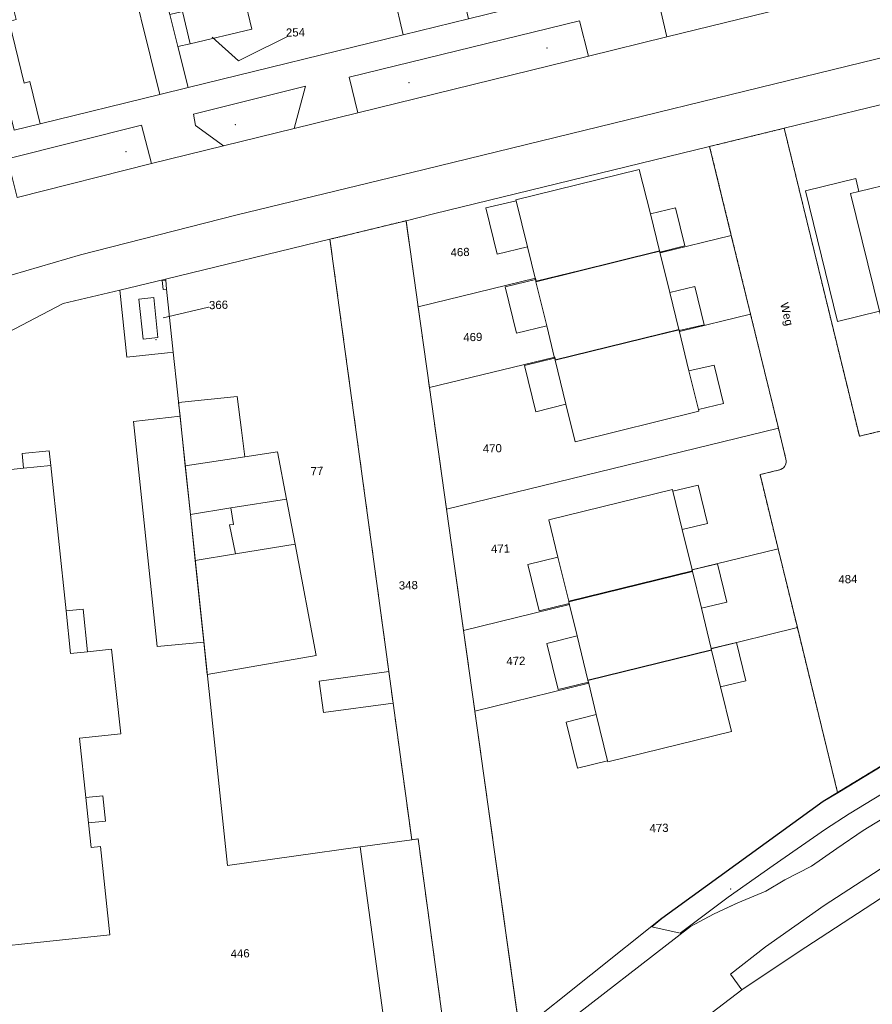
# Model space of a CAD drawing. Header units: millimetres. Extents: x -191 to 81095, y -508122 to 28741.
# Tile 185 of 255: x 4950 to 5023, y 10314 to 10398. Entities that reach past the tile are written whole.
import ezdxf

# ---------------------------------------------------------------- set-up
doc = ezdxf.new("R2010")
doc.units = ezdxf.units.MM
doc.linetypes.add('VE22-087 DB - VST Hervest-Dorsten ALK VA2736$0$1', pattern=[0])
doc.linetypes.add('VE22-087 DB - VST Hervest-Dorsten ALK VA2736$0$2', pattern=[0.16, 0.06, -0.1])
doc.layers.get('0').update_dxf_attribs({"color": 251})
for name, color, linetype, lineweight in [('VE22-087 DB - VST Hervest-Dorsten ALK VA2736$0$AX_Bauteil', 7, 'VE22-087 DB - VST Hervest-Dorsten ALK VA2736$0$1', 18), ('VE22-087 DB - VST Hervest-Dorsten ALK VA2736$0$AX_Flurstueck', 9, 'VE22-087 DB - VST Hervest-Dorsten ALK VA2736$0$1', 18), ('VE22-087 DB - VST Hervest-Dorsten ALK VA2736$0$AX_Gebaeude', 7, 'VE22-087 DB - VST Hervest-Dorsten ALK VA2736$0$1', 18), ('VE22-087 DB - VST Hervest-Dorsten ALK VA2736$0$AX_Gelaendekante', 7, 'VE22-087 DB - VST Hervest-Dorsten ALK VA2736$0$1', 18), ('VE22-087 DB - VST Hervest-Dorsten ALK VA2736$0$AX_IndustrieUndGewerbeflaeche', 7, 'VE22-087 DB - VST Hervest-Dorsten ALK VA2736$0$1', 18), ('VE22-087 DB - VST Hervest-Dorsten ALK VA2736$0$AX_Platz', 7, 'VE22-087 DB - VST Hervest-Dorsten ALK VA2736$0$1', 18), ('VE22-087 DB - VST Hervest-Dorsten ALK VA2736$0$AX_Strassenverkehr', 7, 'VE22-087 DB - VST Hervest-Dorsten ALK VA2736$0$1', 18), ('VE22-087 DB - VST Hervest-Dorsten ALK VA2736$0$AX_Strassenverkehrsanlage', 7, 'VE22-087 DB - VST Hervest-Dorsten ALK VA2736$0$1', 18), ('VE22-087 DB - VST Hervest-Dorsten ALK VA2736$0$AX_Vegetationsmerkmal', 7, 'VE22-087 DB - VST Hervest-Dorsten ALK VA2736$0$1', 18), ('VE22-087 DB - VST Hervest-Dorsten ALK VA2736$0$AX_Weg', 7, 'VE22-087 DB - VST Hervest-Dorsten ALK VA2736$0$1', 18), ('VE22-087 DB - VST Hervest-Dorsten ALK VA2736$0$AX_Wohnbauflaeche', 7, 'VE22-087 DB - VST Hervest-Dorsten ALK VA2736$0$1', 18)]:
    doc.layers.add(name, color=color, linetype=linetype, lineweight=lineweight)
doc.layers.add('XREF ALK Kataster', color=251, linetype='Continuous')
doc.styles.add('VE22-087 DB - VST Hervest-Dorsten ALK VA2736$0$0', font='arial.ttf')

# ---------------------------------------------------------------- blocks, each defined once
blk = doc.blocks.new('VE22-087 DB - VST Hervest-Dorsten ALK VA2736$0$99')
at = {"color": 0}
blk.add_point((0, 0), dxfattribs=at)
blk = doc.blocks.new('VE22-087 DB - VST Hervest-Dorsten ALK VA2736')
at = {"layer": 'VE22-087 DB - VST Hervest-Dorsten ALK VA2736$0$AX_Bauteil', "color": 7, "linetype": 'VE22-087 DB - VST Hervest-Dorsten ALK VA2736$0$1', "lineweight": 13, "ltscale": 0.5}
for points in [[(5022.04, 10384.781, 0), (5017.724, 10383.724, 0), (5020.46, 10372.527, 0), (5024.073, 10373.405, 0), (5021.598, 10383.484, 0), (5022.311, 10383.662, 0)], [(4992.969, 10382.857, 0), (4990.381, 10382.245, 0), (4991.35, 10378.294, 0), (4993.93, 10378.91, 0)], [(5006.606, 10382.262, 0), (5004.458, 10381.742, 0), (5005.229, 10378.588, 0), (5005.236, 10378.547, 0), (5005.265, 10378.453, 0), (5007.417, 10378.993, 0)], [(4994.621, 10376.111, 0), (4992.037, 10375.493, 0), (4992.997, 10371.533, 0), (4995.582, 10372.167, 0), (4994.661, 10375.92, 0), (4994.653, 10375.956, 0)], [(5008.264, 10375.521, 0), (5006.112, 10375.003, 0), (5006.886, 10371.845, 0), (5006.892, 10371.806, 0), (5006.912, 10371.74, 0), (5009.057, 10372.243, 0)], [(4996.265, 10369.394, 0), (4993.698, 10368.759, 0), (4994.658, 10364.801, 0), (4997.229, 10365.44, 0), (4996.308, 10369.212, 0), (4996.299, 10369.251, 0)], [(5009.908, 10368.791, 0), (5007.761, 10368.289, 0), (5008.563, 10364.996, 0), (5010.709, 10365.513, 0)], [(4953.011, 10361.459, 0), (4950.686, 10361.221, 0), (4950.819, 10359.969, 0), (4953.145, 10360.207, 0)], [(4972.549, 10361.368, 0), (4969.75, 10360.943, 0), (4964.655, 10360.181, 0), (4965.09, 10356.013, 0), (4968.549, 10356.559, 0), (4973.325, 10357.316, 0)], [(5008.548, 10358.523, 0), (5006.391, 10357.996, 0), (5007.189, 10354.725, 0), (5009.35, 10355.233, 0)], [(4973.325, 10357.316, 0), (4968.549, 10356.559, 0), (4968.77, 10355.155, 0), (4968.439, 10355.11, 0), (4968.937, 10352.622, 0), (4974.053, 10353.466, 0)], [(4968.549, 10356.559, 0), (4965.09, 10356.013, 0), (4965.505, 10352.057, 0), (4968.937, 10352.622, 0), (4968.439, 10355.11, 0), (4968.77, 10355.155, 0)], [(4996.548, 10352.356, 0), (4993.969, 10351.713, 0), (4994.931, 10347.754, 0), (4997.512, 10348.39, 0), (4997.481, 10348.535, 0), (4997.468, 10348.573, 0)], [(5010.205, 10351.783, 0), (5008.029, 10351.261, 0), (5008.05, 10351.17, 0), (5008.062, 10351.133, 0), (5008.831, 10347.974, 0), (5011.002, 10348.499, 0)], [(4955.901, 10347.907, 0), (4954.458, 10347.757, 0), (4954.839, 10344.091, 0), (4956.292, 10344.242, 0)], [(4998.194, 10345.601, 0), (4995.608, 10344.965, 0), (4996.567, 10341.015, 0), (4999.151, 10341.657, 0), (4999.118, 10341.782, 0), (4999.109, 10341.822, 0)], [(5011.84, 10345.054, 0), (5009.671, 10344.521, 0), (5009.692, 10344.428, 0), (5009.702, 10344.389, 0), (5010.468, 10341.241, 0), (5012.641, 10341.755, 0)], [(4999.827, 10338.869, 0), (4997.249, 10338.231, 0), (4998.222, 10334.276, 0), (5000.789, 10334.903, 0)], [(4957.589, 10331.914, 0), (4956.136, 10331.765, 0), (4956.368, 10329.612, 0), (4957.811, 10329.761, 0)]]:
    blk.add_polyline3d(points, close=True, dxfattribs=at)
at = {"layer": 'VE22-087 DB - VST Hervest-Dorsten ALK VA2736$0$AX_Flurstueck', "linetype": 'VE22-087 DB - VST Hervest-Dorsten ALK VA2736$0$1', "lineweight": 13, "ltscale": 0.5}
for points in [[(5101.316, 10425.836, 0), (5062.599, 10416.436, 0), (5033.678, 10409.406, 0), (5012.268, 10404.179, 0), (5003.935, 10402.133, 0), (4991.795, 10399.159, 0), (4988.893, 10398.448, 0), (4983.3, 10397.074, 0), (4964.887, 10392.565, 0), (4962.464, 10391.97, 0), (4952.225, 10389.459, 0), (4950.019, 10388.918, 0)], [(4942.892, 10368.148, 0), (4954.191, 10374.055, 0), (4959.042, 10375.209, 0), (4962.969, 10376.146, 0), (4977.034, 10379.563, 0), (4983.547, 10381.153, 0), (4985.891, 10381.742, 0), (5009.53, 10387.509, 0), (5015.913, 10389.066, 0), (5027.188, 10391.816, 0), (5037.728, 10394.388, 0), (5049.003, 10397.138, 0), (5055.375, 10398.693, 0), (5082.102, 10405.212, 0), (5083.623, 10405.583, 0), (5099.653, 10409.477, 0)], [(4966.963, 10396.875, 0), (4969.217, 10394.845, 0), (4974.082, 10397.278, 0)], [(4949.184, 10312.503, 0), (4954.112, 10309.035, 0), (4965.5, 10309.992, 0), (4968.971, 10310.284, 0), (4981.847, 10311.367, 0), (4981.572, 10313.36, 0), (4979.61, 10327.537, 0), (4968.255, 10325.956, 0), (4965.09, 10356.013, 0), (4963.989, 10366.48, 0), (4963.625, 10369.906, 0), (4963.134, 10369.853, 0), (4959.655, 10369.459, 0), (4959.042, 10375.209, 0), (4954.191, 10374.055, 0), (4942.892, 10368.148, 0)], [(4962.754, 10372.848, 0), (4967.495, 10373.946, 0)], [(5030.43, 10338.25, 0), (5020.477, 10332.211, 0), (5019.238, 10331.459, 0), (5005.43, 10321.433, 0), (4993.279, 10311.749, 0), (4994.036, 10308.21, 0), (4995.054, 10303.603, 0), (4995.501, 10301.587, 0), (4998.605, 10287.55, 0), (4998.917, 10286.137, 0), (5011.185, 10295.237, 0), (5015.752, 10298.625, 0), (5020.253, 10301.966, 0), (5020.88, 10302.431, 0), (5036.879, 10311.81, 0)]]:
    blk.add_polyline3d(points, dxfattribs=at)
for points in [[(4956.58, 10425.846, 0), (4954.805, 10432.961, 0), (4954.568, 10433.933, 0), (4945.954, 10432.108, 0), (4940.097, 10430.807, 0), (4943.243, 10416.257, 0), (4950.019, 10388.918, 0), (4952.225, 10389.459, 0), (4962.464, 10391.97, 0), (4964.887, 10392.565, 0), (4964.01, 10396.055, 0), (4963.326, 10398.813, 0), (4960.794, 10408.98, 0), (4958.978, 10416.25, 0), (4957.983, 10420.23, 0), (4957.161, 10423.517, 0)], [(4972.658, 10403.944, 0), (4975.87, 10404.701, 0), (4981.221, 10405.958, 0), (4981.866, 10403.19, 0), (4982.521, 10400.393, 0), (4983.3, 10397.074, 0), (4988.893, 10398.448, 0), (4985.084, 10414.681, 0), (4981.48, 10413.836, 0), (4970.921, 10411.357, 0), (4960.794, 10408.98, 0), (4963.326, 10398.813, 0), (4964.419, 10399.071, 0), (4969.689, 10400.316, 0), (4969.035, 10403.094, 0)], [(4975.87, 10404.701, 0), (4972.658, 10403.944, 0), (4969.035, 10403.094, 0), (4969.689, 10400.316, 0), (4970.335, 10397.54, 0), (4965.064, 10396.303, 0), (4964.01, 10396.055, 0), (4964.887, 10392.565, 0), (4983.3, 10397.074, 0), (4982.521, 10400.393, 0), (4977.151, 10399.136, 0), (4976.505, 10401.924, 0)], [(4970.335, 10397.54, 0), (4969.689, 10400.316, 0), (4964.419, 10399.071, 0), (4963.326, 10398.813, 0), (4964.01, 10396.055, 0), (4965.064, 10396.303, 0)], [(5033.619, 10365.449, 0), (5027.188, 10391.816, 0), (5015.913, 10389.066, 0), (5022.345, 10362.699, 0), (5024.346, 10363.188, 0)], [(5016.063, 10360.73, 0), (5016.082, 10360.6, 0), (5016.079, 10360.47, 0), (5016.054, 10360.342, 0), (5016.007, 10360.22, 0), (5015.939, 10360.108, 0), (5015.853, 10360.01, 0), (5015.751, 10359.928, 0), (5015.636, 10359.865, 0), (5015.512, 10359.823, 0), (5013.841, 10359.415, 0), (5015.393, 10353.052, 0), (5017.037, 10346.315, 0), (5020.477, 10332.211, 0), (5030.43, 10338.25, 0), (5024.346, 10363.188, 0), (5022.345, 10362.699, 0), (5015.913, 10389.066, 0), (5009.53, 10387.509, 0), (5011.386, 10379.901, 0), (5013.029, 10373.164, 0), (5015.411, 10363.401, 0)], [(5005.266, 10378.553, 0), (5005.299, 10378.417, 0), (5011.386, 10379.901, 0), (5009.53, 10387.509, 0), (4985.891, 10381.742, 0), (4983.547, 10381.153, 0), (4984.583, 10373.77, 0), (4994.626, 10376.221, 0), (4994.686, 10375.972, 0)], [(4987.008, 10356.472, 0), (4985.551, 10366.868, 0), (4984.583, 10373.77, 0), (4983.547, 10381.153, 0), (4977.034, 10379.563, 0), (4982.072, 10342.556, 0), (4982.439, 10339.858, 0), (4984.033, 10328.153, 0), (4979.61, 10327.537, 0), (4981.572, 10313.36, 0), (4981.847, 10311.367, 0), (4986.785, 10312.008, 0), (4989.404, 10312.348, 0), (4993.126, 10312.831, 0), (4989.433, 10339.174, 0), (4988.465, 10346.076, 0)], [(5011.386, 10379.901, 0), (5005.299, 10378.417, 0), (5005.266, 10378.553, 0), (4994.686, 10375.972, 0), (4994.626, 10376.221, 0), (4984.583, 10373.77, 0), (4985.551, 10366.868, 0), (4996.27, 10369.482, 0), (4996.33, 10369.235, 0), (5006.91, 10371.816, 0), (5006.943, 10371.68, 0), (5013.029, 10373.164, 0)], [(4982.439, 10339.858, 0), (4982.072, 10342.556, 0), (4977.034, 10379.563, 0), (4962.969, 10376.146, 0), (4962.977, 10376.057, 0), (4963.057, 10375.304, 0), (4963.625, 10369.906, 0), (4963.989, 10366.48, 0), (4965.09, 10356.013, 0), (4968.255, 10325.956, 0), (4979.61, 10327.537, 0), (4984.033, 10328.153, 0)], [(4963.625, 10369.906, 0), (4963.057, 10375.304, 0), (4962.977, 10376.057, 0), (4962.969, 10376.146, 0), (4959.042, 10375.209, 0), (4959.655, 10369.459, 0), (4963.134, 10369.853, 0)], [(4996.33, 10369.235, 0), (4996.27, 10369.482, 0), (4985.551, 10366.868, 0), (4987.008, 10356.472, 0), (5015.411, 10363.401, 0), (5013.029, 10373.164, 0), (5006.943, 10371.68, 0), (5006.91, 10371.816, 0)], [(5015.393, 10353.052, 0), (5013.841, 10359.415, 0), (5015.512, 10359.823, 0), (5015.636, 10359.865, 0), (5015.751, 10359.928, 0), (5015.853, 10360.01, 0), (5015.939, 10360.108, 0), (5016.007, 10360.22, 0), (5016.054, 10360.342, 0), (5016.079, 10360.47, 0), (5016.082, 10360.6, 0), (5016.063, 10360.73, 0), (5015.411, 10363.401, 0), (4987.008, 10356.472, 0), (4988.465, 10346.076, 0), (4997.534, 10348.289, 0), (4997.473, 10348.536, 0), (5008.053, 10351.117, 0), (5008.019, 10351.253, 0)], [(5015.393, 10353.052, 0), (5008.019, 10351.253, 0), (5008.053, 10351.117, 0), (4997.473, 10348.536, 0), (4997.534, 10348.289, 0), (4988.465, 10346.076, 0), (4989.433, 10339.174, 0), (4999.177, 10341.551, 0), (4999.116, 10341.799, 0), (5009.697, 10344.38, 0), (5009.663, 10344.515, 0), (5017.037, 10346.315, 0)], [(4999.177, 10341.551, 0), (4989.433, 10339.174, 0), (4993.126, 10312.831, 0), (4993.279, 10311.749, 0), (5005.43, 10321.433, 0), (5019.238, 10331.459, 0), (5020.477, 10332.211, 0), (5017.037, 10346.315, 0), (5009.663, 10344.515, 0), (5009.697, 10344.38, 0), (4999.116, 10341.799, 0)]]:
    blk.add_polyline3d(points, close=True, dxfattribs=at)
at = {"layer": 'VE22-087 DB - VST Hervest-Dorsten ALK VA2736$0$AX_Gebaeude', "color": 7, "linetype": 'VE22-087 DB - VST Hervest-Dorsten ALK VA2736$0$1', "lineweight": 13, "ltscale": 0.5}
for points in [[(4950.181, 10398.37, 0), (4949.568, 10398.218, 0), (4950.871, 10392.934, 0), (4951.343, 10393.057, 0), (4952.225, 10389.459, 0), (4962.464, 10391.97, 0), (4959.252, 10404.993, 0), (4958.79, 10404.88, 0), (4956.823, 10412.88, 0), (4952.437, 10411.799, 0), (4954.414, 10403.809, 0), (4949.154, 10402.51, 0)], [(4970.335, 10397.54, 0), (4969.689, 10400.316, 0), (4964.419, 10399.071, 0), (4965.064, 10396.303, 0)], [(5006.606, 10382.262, 0), (5004.458, 10381.742, 0), (5003.512, 10385.529, 0), (4992.95, 10382.947, 0), (4992.969, 10382.857, 0), (4990.381, 10382.245, 0), (4991.35, 10378.294, 0), (4993.93, 10378.91, 0), (4994.621, 10376.111, 0), (4994.653, 10375.956, 0), (5005.229, 10378.588, 0), (5005.236, 10378.547, 0), (5005.265, 10378.453, 0), (5007.417, 10378.993, 0)], [(5025.344, 10384.405, 0), (5022.311, 10383.662, 0), (5022.04, 10384.781, 0), (5017.724, 10383.724, 0), (5020.46, 10372.527, 0), (5024.073, 10373.405, 0), (5024.349, 10372.266, 0), (5024.454, 10372.293, 0), (5025.072, 10369.771, 0), (5028.998, 10370.732, 0), (5028.372, 10373.244, 0), (5031.511, 10374.011, 0), (5028.758, 10385.244, 0)], [(5005.236, 10378.547, 0), (4994.661, 10375.92, 0), (4994.653, 10375.956, 0), (4994.621, 10376.111, 0), (4992.037, 10375.493, 0), (4992.997, 10371.533, 0), (4995.582, 10372.167, 0), (4996.265, 10369.394, 0), (4996.299, 10369.251, 0), (5006.886, 10371.845, 0), (5006.892, 10371.806, 0), (5006.912, 10371.74, 0), (5009.057, 10372.243, 0), (5008.264, 10375.521, 0), (5006.112, 10375.003, 0), (5005.265, 10378.453, 0)], [(4962.977, 10376.057, 0), (4962.687, 10376.031, 0), (4962.766, 10375.268, 0), (4963.057, 10375.304, 0)], [(4962.311, 10371.154, 0), (4961.957, 10374.58, 0), (4960.683, 10374.437, 0), (4961.038, 10371.021, 0)], [(5006.892, 10371.806, 0), (4996.308, 10369.212, 0), (4996.299, 10369.251, 0), (4996.265, 10369.394, 0), (4993.698, 10368.759, 0), (4994.658, 10364.801, 0), (4997.229, 10365.44, 0), (4998.017, 10362.235, 0), (5008.604, 10364.847, 0), (5008.563, 10364.996, 0), (5010.709, 10365.513, 0), (5009.908, 10368.791, 0), (5007.761, 10368.289, 0), (5006.912, 10371.74, 0)], [(4969.461, 10363.217, 0), (4969.101, 10366.112, 0), (4964.078, 10365.579, 0), (4964.203, 10364.426, 0), (4964.415, 10362.414, 0), (4964.655, 10360.181, 0), (4969.75, 10360.943, 0)], [(4965.505, 10352.057, 0), (4965.09, 10356.013, 0), (4964.655, 10360.181, 0), (4964.415, 10362.414, 0), (4964.203, 10364.426, 0), (4960.211, 10363.961, 0), (4962.252, 10344.69, 0), (4966.24, 10345.075, 0)], [(4958.326, 10344.463, 0), (4956.292, 10344.242, 0), (4955.901, 10347.907, 0), (4954.458, 10347.757, 0), (4953.145, 10360.207, 0), (4953.011, 10361.459, 0), (4950.686, 10361.221, 0), (4950.819, 10359.969, 0), (4943.292, 10359.181, 0), (4944.668, 10343.033, 0), (4942.875, 10342.847, 0), (4943.64, 10335.587, 0), (4945.604, 10335.79, 0), (4947.395, 10318.887, 0), (4958.204, 10320.017, 0), (4957.402, 10327.567, 0), (4956.591, 10327.489, 0), (4956.368, 10329.612, 0), (4957.811, 10329.761, 0), (4957.589, 10331.914, 0), (4956.136, 10331.765, 0), (4955.603, 10336.842, 0), (4959.129, 10337.213, 0)], [(5009.35, 10355.233, 0), (5008.548, 10358.523, 0), (5006.391, 10357.996, 0), (5006.359, 10358.137, 0), (4995.77, 10355.547, 0), (4996.548, 10352.356, 0), (4993.969, 10351.713, 0), (4994.931, 10347.754, 0), (4997.512, 10348.39, 0), (4997.481, 10348.535, 0), (4997.468, 10348.573, 0), (5008.05, 10351.17, 0), (5008.029, 10351.261, 0), (5007.189, 10354.725, 0)], [(5011.002, 10348.499, 0), (5010.205, 10351.783, 0), (5008.029, 10351.261, 0), (5008.05, 10351.17, 0), (5008.062, 10351.133, 0), (4997.481, 10348.535, 0), (4997.512, 10348.39, 0), (4998.194, 10345.601, 0), (4995.608, 10344.965, 0), (4996.567, 10341.015, 0), (4999.151, 10341.657, 0), (4999.118, 10341.782, 0), (4999.109, 10341.822, 0), (5009.692, 10344.428, 0), (5009.671, 10344.521, 0), (5008.831, 10347.974, 0)], [(5011.84, 10345.054, 0), (5009.671, 10344.521, 0), (5009.692, 10344.428, 0), (5009.702, 10344.389, 0), (4999.118, 10341.782, 0), (4999.151, 10341.657, 0), (4999.827, 10338.869, 0), (4997.249, 10338.231, 0), (4998.222, 10334.276, 0), (5000.789, 10334.903, 0), (5000.808, 10334.82, 0), (5011.394, 10337.423, 0), (5010.468, 10341.241, 0), (5012.641, 10341.755, 0)], [(4982.072, 10342.556, 0), (4976.113, 10341.743, 0), (4976.476, 10339.047, 0), (4982.439, 10339.858, 0)]]:
    blk.add_polyline3d(points, close=True, dxfattribs=at)
at = {"layer": 'VE22-087 DB - VST Hervest-Dorsten ALK VA2736$0$AX_Gelaendekante', "color": 18, "linetype": 'VE22-087 DB - VST Hervest-Dorsten ALK VA2736$0$1', "lineweight": 13, "ltscale": 0.5, "true_color": 0x520000}
blk.add_polyline3d([(5007, 10320.173, 0), (5004.57, 10320.693, 0)], dxfattribs=at)
at = {"layer": 'VE22-087 DB - VST Hervest-Dorsten ALK VA2736$0$AX_IndustrieUndGewerbeflaeche', "color": 253, "linetype": 'VE22-087 DB - VST Hervest-Dorsten ALK VA2736$0$1', "lineweight": 13, "ltscale": 0.5, "true_color": 0x999999}
blk.add_polyline3d([(4963.625, 10369.906, 0), (4963.057, 10375.304, 0), (4962.977, 10376.057, 0), (4962.969, 10376.146, 0), (4959.042, 10375.209, 0), (4959.655, 10369.459, 0), (4963.134, 10369.853, 0)], close=True, dxfattribs=at)
at = {"layer": 'VE22-087 DB - VST Hervest-Dorsten ALK VA2736$0$AX_Platz', "color": 254, "linetype": 'VE22-087 DB - VST Hervest-Dorsten ALK VA2736$0$1', "lineweight": 13, "ltscale": 0.5, "true_color": 0xd9ffd9}
blk.add_polyline3d([(4986.785, 10312.008, 0), (4984.577, 10328.23, 0), (4984.033, 10328.153, 0), (4979.61, 10327.537, 0), (4981.572, 10313.36, 0), (4981.847, 10311.367, 0)], close=True, dxfattribs=at)
at = {"layer": 'VE22-087 DB - VST Hervest-Dorsten ALK VA2736$0$AX_Strassenverkehr', "color": 253, "linetype": 'VE22-087 DB - VST Hervest-Dorsten ALK VA2736$0$1', "lineweight": 13, "ltscale": 0.5, "true_color": 0x999999}
for points in [[(5020.828, 10403.692, 0), (5005.16, 10399.936, 0), (5005.857, 10396.902, 0), (5018.141, 10399.904, 0), (5018.6, 10400.057, 0), (5018.983, 10400.29, 0), (5019.438, 10400.601, 0), (5019.759, 10400.941, 0), (5020.126, 10401.423, 0), (5020.465, 10402.052, 0), (5020.742, 10402.78, 0), (5020.837, 10403.531, 0)], [(5020.828, 10403.692, 0), (5020.837, 10403.531, 0), (5020.742, 10402.78, 0), (5020.465, 10402.052, 0), (5020.126, 10401.423, 0), (5019.759, 10400.941, 0), (5019.438, 10400.601, 0), (5018.983, 10400.29, 0), (5018.6, 10400.057, 0), (5018.141, 10399.904, 0), (5005.857, 10396.902, 0), (5005.16, 10399.936, 0)], [(4998.395, 10398.277, 0), (4978.688, 10393.428, 0), (4979.421, 10390.38, 0), (4999.157, 10395.237, 0)], [(4998.395, 10398.277, 0), (4999.157, 10395.237, 0), (4979.421, 10390.38, 0), (4978.688, 10393.428, 0)], [(4973.979, 10389.048, 0), (4974.953, 10392.674, 0), (4965.341, 10390.274, 0), (4965.524, 10389.308, 0), (4967.934, 10387.577, 0)], [(4974.953, 10392.674, 0), (4973.979, 10389.048, 0), (4967.934, 10387.577, 0), (4965.524, 10389.308, 0), (4965.341, 10390.274, 0)], [(4961.749, 10386.054, 0), (4960.914, 10389.325, 0), (4949.443, 10386.463, 0), (4950.271, 10383.149, 0)], [(4960.914, 10389.325, 0), (4961.749, 10386.054, 0), (4950.271, 10383.149, 0), (4949.443, 10386.463, 0)]]:
    blk.add_polyline3d(points, close=True, dxfattribs=at)
at = {"layer": 'VE22-087 DB - VST Hervest-Dorsten ALK VA2736$0$AX_Vegetationsmerkmal', "color": 7, "linetype": 'VE22-087 DB - VST Hervest-Dorsten ALK VA2736$0$1', "lineweight": 13, "ltscale": 0.5}
for points in [[(5020.828, 10403.692, 0), (5005.16, 10399.936, 0), (5005.857, 10396.902, 0), (5018.141, 10399.904, 0), (5018.6, 10400.057, 0), (5018.983, 10400.29, 0), (5019.438, 10400.601, 0), (5019.759, 10400.941, 0), (5020.126, 10401.423, 0), (5020.465, 10402.052, 0), (5020.742, 10402.78, 0), (5020.837, 10403.531, 0)], [(4998.395, 10398.277, 0), (4978.688, 10393.428, 0), (4979.421, 10390.38, 0), (4999.157, 10395.237, 0)], [(4974.953, 10392.674, 0), (4965.341, 10390.274, 0), (4965.524, 10389.308, 0), (4967.934, 10387.577, 0), (4973.979, 10389.048, 0)], [(4960.914, 10389.325, 0), (4949.443, 10386.463, 0), (4950.271, 10383.149, 0), (4961.749, 10386.054, 0)]]:
    blk.add_polyline3d(points, close=True, dxfattribs=at)
at = {"layer": 'VE22-087 DB - VST Hervest-Dorsten ALK VA2736$0$AX_Wohnbauflaeche', "color": 253, "linetype": 'VE22-087 DB - VST Hervest-Dorsten ALK VA2736$0$1', "lineweight": 13, "ltscale": 0.5, "true_color": 0x999999}
blk.add_polyline3d([(5044.16, 10368.021, 0), (5050.781, 10369.635, 0), (5055.435, 10370.771, 0), (5049.003, 10397.138, 0), (5037.728, 10394.388, 0), (5027.188, 10391.816, 0), (5015.913, 10389.066, 0), (5022.345, 10362.699, 0), (5024.346, 10363.188, 0), (5033.619, 10365.449, 0), (5037.564, 10366.412, 0)], close=True, dxfattribs=at)
at = {"layer": 'VE22-087 DB - VST Hervest-Dorsten ALK VA2736$0$AX_Gebaeude', "color": 7, "xscale": 0.5, "yscale": 0.5, "zscale": 0.5, "rotation": 1.589541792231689}
blk.add_blockref('VE22-087 DB - VST Hervest-Dorsten ALK VA2736$0$99', (4962.139, 10370.976), dxfattribs=at)
at = {"layer": 'VE22-087 DB - VST Hervest-Dorsten ALK VA2736$0$AX_Vegetationsmerkmal', "color": 7, "xscale": 0.5, "yscale": 0.5, "zscale": 0.5}
for p, rotation in [((4995.601, 10395.944), 1.589546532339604), ((4983.804, 10392.97), 1.589546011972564), ((4968.926, 10389.385), 1.589545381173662), ((4959.591, 10387.06), 1.589544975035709), ((5011.342, 10323.936), 1.589532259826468)]:
    blk.add_blockref('VE22-087 DB - VST Hervest-Dorsten ALK VA2736$0$99', p, dxfattribs=dict(at, rotation=rotation))
at = {"layer": 'VE22-087 DB - VST Hervest-Dorsten ALK VA2736$0$AX_Flurstueck', "char_height": 0.7, "attachment_point": 2, "style": 'VE22-087 DB - VST Hervest-Dorsten ALK VA2736$0$0', "bg_fill": 3, "box_fill_scale": 1, "bg_fill_color": 256, "bg_fill_transparency": 0}
for s, insert, rotation in [('254', (4974.072, 10397.628), 1.58955), ('468', (4988.161, 10378.814), 1.58954), ('366', (4967.486, 10374.296), 1.58954), ('469', (4989.251, 10371.543), 1.58954), ('470', (4990.921, 10362.015), 1.58954), ('77', (4975.911, 10360.075), 1.58954), ('471', (4991.619, 10353.43), 1.58954), ('348', (4983.733, 10350.298), 1.58954), ('484', (5021.354, 10350.819), 1.58954), ('472', (4992.933, 10343.818), 1.58954), ('473', (5005.189, 10329.515), 1.58953), ('446', (4969.338, 10318.771), 1.58953)]:
    blk.add_mtext(s, dxfattribs=dict(at, insert=insert, rotation=rotation))
at = {"layer": 'VE22-087 DB - VST Hervest-Dorsten ALK VA2736$0$AX_Gebaeude', "color": 7, "linetype": 'VE22-087 DB - VST Hervest-Dorsten ALK VA2736$0$1', "lineweight": 13, "ltscale": 0.5}
blk.add_polyline3d([(4973.325, 10357.316, 0), (4972.549, 10361.368, 0), (4969.75, 10360.943, 0), (4964.655, 10360.181, 0), (4965.09, 10356.013, 0), (4965.505, 10352.057, 0), (4966.24, 10345.075, 0), (4966.533, 10342.301, 0), (4975.863, 10343.918, 0), (4974.053, 10353.466, 0)], close=True, dxfattribs=at)
at = {"layer": 'VE22-087 DB - VST Hervest-Dorsten ALK VA2736$0$AX_Gelaendekante', "color": 18, "linetype": 'VE22-087 DB - VST Hervest-Dorsten ALK VA2736$0$1', "lineweight": 13, "ltscale": 0.5, "true_color": 0x520000}
blk.add_polyline3d([(5146.358, 10371.063, 0), (5122.184, 10366.316, 0), (5099.656, 10361.714, 0), (5094.433, 10360.498, 0), (5079.058, 10356.327, 0), (5067.583, 10352.427, 0), (5063.897, 10351.161, 0), (5056.394, 10348.278, 0), (5049.316, 10345.197, 0), (5043.577, 10342.434, 0), (5034.626, 10338.114, 0), (5031.371, 10336.408, 0), (5021.466, 10330.388, 0), (5019.456, 10329.064, 0), (5014.96, 10325.962, 0), (5011.127, 10323.251, 0), (5007, 10320.173, 0)], dxfattribs=at)
at = {"layer": 'VE22-087 DB - VST Hervest-Dorsten ALK VA2736$0$AX_Strassenverkehr', "color": 253, "linetype": 'VE22-087 DB - VST Hervest-Dorsten ALK VA2736$0$1', "lineweight": 13, "ltscale": 0.5, "true_color": 0x999999}
for points in [[(5101.316, 10425.836, 0), (5062.599, 10416.436, 0), (5033.678, 10409.406, 0), (5012.268, 10404.179, 0), (5003.935, 10402.133, 0), (4991.795, 10399.159, 0), (4988.893, 10398.448, 0), (4983.3, 10397.074, 0), (4964.887, 10392.565, 0), (4962.464, 10391.97, 0), (4952.225, 10389.459, 0), (4950.019, 10388.918, 0)], [(4942.892, 10368.148, 0), (4954.191, 10374.055, 0), (4959.042, 10375.209, 0), (4962.969, 10376.146, 0), (4977.034, 10379.563, 0), (4983.547, 10381.153, 0), (4985.891, 10381.742, 0), (5009.53, 10387.509, 0), (5015.913, 10389.066, 0), (5027.188, 10391.816, 0), (5037.728, 10394.388, 0), (5049.003, 10397.138, 0), (5055.375, 10398.693, 0), (5082.102, 10405.212, 0), (5083.623, 10405.583, 0), (5099.653, 10409.477, 0)], [(5024.876, 10330.301, 0), (5022.679, 10328.958, 0), (5020.406, 10327.406, 0), (5018.256, 10325.898, 0), (5015.972, 10324.718, 0), (5014.345, 10323.763, 0), (5011.932, 10322.744, 0), (5009.85, 10321.777, 0), (5007.894, 10320.73, 0), (4996.109, 10311.613, 0)], [(5107.682, 10355.796, 0), (5089.185, 10350.826, 0), (5074.768, 10346.403, 0), (5059.287, 10340.834, 0), (5045.408, 10334.937, 0), (5033.866, 10329.002, 0), (5026.703, 10324.791, 0), (5017.115, 10318.538, 0), (5012.282, 10315.308, 0), (5011.321, 10316.659, 0), (5014.31, 10318.997, 0), (5019.342, 10322.529, 0), (5025.193, 10326.331, 0), (5032.315, 10330.5, 0), (5040.021, 10334.54, 0), (5046.183, 10337.565, 0), (5053.497, 10340.829, 0), (5060.493, 10343.608, 0), (5070.157, 10347.102, 0), (5080.242, 10350.361, 0), (5091.938, 10353.725, 0), (5104.503, 10357.052, 0)], [(5104.503, 10357.052, 0), (5091.938, 10353.725, 0), (5080.242, 10350.361, 0), (5070.157, 10347.102, 0), (5060.493, 10343.608, 0), (5053.497, 10340.829, 0), (5046.183, 10337.565, 0), (5040.021, 10334.54, 0), (5032.315, 10330.5, 0), (5025.193, 10326.331, 0), (5019.342, 10322.529, 0), (5014.31, 10318.997, 0), (5011.321, 10316.659, 0), (5012.282, 10315.308, 0), (5017.115, 10318.538, 0), (5026.703, 10324.791, 0), (5033.866, 10329.002, 0), (5045.408, 10334.937, 0), (5059.287, 10340.834, 0), (5074.768, 10346.403, 0), (5089.185, 10350.826, 0), (5107.682, 10355.796, 0)], [(5030.43, 10338.25, 0), (5020.477, 10332.211, 0), (5019.238, 10331.459, 0), (5005.43, 10321.433, 0), (4993.279, 10311.749, 0), (4994.036, 10308.21, 0), (4995.088, 10309.641, 0), (4995.639, 10310.649, 0), (4996.109, 10311.613, 0), (5007.894, 10320.73, 0), (5009.85, 10321.777, 0), (5011.932, 10322.744, 0), (5014.345, 10323.763, 0), (5015.972, 10324.718, 0), (5018.256, 10325.898, 0), (5020.406, 10327.406, 0), (5022.679, 10328.958, 0), (5024.876, 10330.301, 0)]]:
    blk.add_polyline3d(points, dxfattribs=at)
at = {"layer": 'VE22-087 DB - VST Hervest-Dorsten ALK VA2736$0$AX_Strassenverkehrsanlage', "color": 7, "linetype": 'VE22-087 DB - VST Hervest-Dorsten ALK VA2736$0$1', "lineweight": 13, "ltscale": 0.5, "true_color": 0xf7f7f0}
for points in [[(4950.271, 10383.149, 0), (4961.749, 10386.054, 0), (4967.934, 10387.577, 0), (4973.979, 10389.048, 0), (4979.421, 10390.38, 0), (4999.157, 10395.237, 0), (5005.857, 10396.902, 0), (5018.141, 10399.904, 0), (5018.6, 10400.057, 0), (5018.983, 10400.29, 0), (5019.438, 10400.601, 0), (5019.759, 10400.941, 0), (5020.126, 10401.423, 0), (5020.465, 10402.052, 0), (5020.742, 10402.78, 0), (5020.837, 10403.531, 0), (5020.828, 10403.692, 0), (5020.79, 10404.325, 0), (5020.488, 10406.186, 0)], [(5141.733, 10363.433, 0), (5132.713, 10361.537, 0), (5121.08, 10358.887, 0), (5107.682, 10355.796, 0), (5089.185, 10350.826, 0), (5074.768, 10346.403, 0), (5059.287, 10340.834, 0), (5045.408, 10334.937, 0), (5033.866, 10329.002, 0), (5026.703, 10324.791, 0), (5017.115, 10318.538, 0), (5012.282, 10315.308, 0), (5008.662, 10312.542, 0), (5000.51, 10305.788, 0), (4995.501, 10301.587, 0)]]:
    blk.add_polyline3d(points, dxfattribs=at)
at = {"layer": 'VE22-087 DB - VST Hervest-Dorsten ALK VA2736$0$AX_Vegetationsmerkmal', "color": 7, "linetype": 'VE22-087 DB - VST Hervest-Dorsten ALK VA2736$0$1', "lineweight": 13, "ltscale": 0.5}
blk.add_polyline3d([(5104.503, 10357.052, 0), (5091.938, 10353.725, 0), (5080.242, 10350.361, 0), (5070.157, 10347.102, 0), (5060.493, 10343.608, 0), (5053.497, 10340.829, 0), (5046.183, 10337.565, 0), (5040.021, 10334.54, 0), (5032.315, 10330.5, 0), (5025.193, 10326.331, 0), (5019.342, 10322.529, 0), (5014.31, 10318.997, 0), (5011.321, 10316.659, 0), (5012.282, 10315.308, 0), (5017.115, 10318.538, 0), (5026.703, 10324.791, 0), (5033.866, 10329.002, 0), (5045.408, 10334.937, 0), (5059.287, 10340.834, 0), (5074.768, 10346.403, 0), (5089.185, 10350.826, 0), (5107.682, 10355.796, 0)], dxfattribs=at)
at = {"layer": 'VE22-087 DB - VST Hervest-Dorsten ALK VA2736$0$AX_Weg', "color": 7, "linetype": 'VE22-087 DB - VST Hervest-Dorsten ALK VA2736$0$2', "lineweight": 13, "ltscale": 0.5}
for points in [[(5016.063, 10360.73, 0), (5016.082, 10360.6, 0), (5016.079, 10360.47, 0), (5016.054, 10360.342, 0), (5016.007, 10360.22, 0), (5015.939, 10360.108, 0), (5015.853, 10360.01, 0), (5015.751, 10359.928, 0), (5015.636, 10359.865, 0), (5015.512, 10359.823, 0), (5013.841, 10359.415, 0), (5015.393, 10353.052, 0), (5017.037, 10346.315, 0), (5020.477, 10332.211, 0), (5030.43, 10338.25, 0), (5024.346, 10363.188, 0), (5022.345, 10362.699, 0), (5015.913, 10389.066, 0), (5009.53, 10387.509, 0), (5011.386, 10379.901, 0), (5013.029, 10373.164, 0), (5015.411, 10363.401, 0)], [(4977.034, 10379.563, 0), (4982.072, 10342.556, 0), (4982.439, 10339.858, 0), (4984.033, 10328.153, 0), (4984.577, 10328.23, 0), (4986.785, 10312.008, 0), (4989.404, 10312.348, 0), (4993.126, 10312.831, 0), (4989.433, 10339.174, 0), (4988.465, 10346.076, 0), (4987.008, 10356.472, 0), (4985.551, 10366.868, 0), (4984.583, 10373.77, 0), (4983.547, 10381.153, 0)]]:
    blk.add_polyline3d(points, close=True, dxfattribs=at)
at = {"layer": 'VE22-087 DB - VST Hervest-Dorsten ALK VA2736$0$AX_Wohnbauflaeche', "color": 253, "linetype": 'VE22-087 DB - VST Hervest-Dorsten ALK VA2736$0$1', "lineweight": 13, "ltscale": 0.5, "true_color": 0x999999}
for points in [[(4950.019, 10388.918, 0), (4952.225, 10389.459, 0), (4962.464, 10391.97, 0), (4964.887, 10392.565, 0), (4964.01, 10396.055, 0), (4963.326, 10398.813, 0), (4960.794, 10408.98, 0), (4958.978, 10416.25, 0), (4957.983, 10420.23, 0), (4957.161, 10423.517, 0), (4956.58, 10425.846, 0), (4954.805, 10432.961, 0), (4954.568, 10433.933, 0), (4960.053, 10435.1, 0), (4980.209, 10439.83, 0), (4981.517, 10473.873, 0), (4961.773, 10474.462, 0), (4961.709, 10473.046, 0), (4957.664, 10473.193, 0), (4947.864, 10473.546, 0)], [(4982.521, 10400.393, 0), (4983.3, 10397.074, 0), (4988.893, 10398.448, 0)], [(4993.279, 10311.749, 0), (5005.43, 10321.433, 0), (5019.238, 10331.459, 0), (5020.477, 10332.211, 0), (5017.037, 10346.315, 0), (5015.393, 10353.052, 0), (5013.841, 10359.415, 0), (5015.512, 10359.823, 0), (5015.636, 10359.865, 0), (5015.751, 10359.928, 0), (5015.853, 10360.01, 0), (5015.939, 10360.108, 0), (5016.007, 10360.22, 0), (5016.054, 10360.342, 0), (5016.079, 10360.47, 0), (5016.082, 10360.6, 0), (5016.063, 10360.73, 0), (5015.411, 10363.401, 0), (5013.029, 10373.164, 0), (5011.386, 10379.901, 0), (5009.53, 10387.509, 0), (4985.891, 10381.742, 0), (4983.547, 10381.153, 0), (4984.583, 10373.77, 0), (4985.551, 10366.868, 0), (4987.008, 10356.472, 0), (4988.465, 10346.076, 0), (4989.433, 10339.174, 0), (4993.126, 10312.831, 0)]]:
    blk.add_polyline3d(points, dxfattribs=at)
blk.add_polyline3d([(4984.033, 10328.153, 0), (4982.439, 10339.858, 0), (4982.072, 10342.556, 0), (4977.034, 10379.563, 0), (4962.969, 10376.146, 0), (4962.977, 10376.057, 0), (4963.057, 10375.304, 0), (4963.625, 10369.906, 0), (4963.989, 10366.48, 0), (4965.09, 10356.013, 0), (4968.255, 10325.956, 0), (4979.61, 10327.537, 0)], close=True, dxfattribs=at)
at = {"layer": 'VE22-087 DB - VST Hervest-Dorsten ALK VA2736$0$AX_Weg', "color": 7, "insert": (5016.482, 10373.24), "char_height": 0.7, "attachment_point": 2, "rotation": 283.71254, "style": 'VE22-087 DB - VST Hervest-Dorsten ALK VA2736$0$0', "bg_fill": 3, "box_fill_scale": 1, "bg_fill_color": 256, "bg_fill_transparency": 0}
blk.add_mtext('Weg', dxfattribs=at)
at = {"layer": 'VE22-087 DB - VST Hervest-Dorsten ALK VA2736$0$AX_Gelaendekante', "color": 18, "linetype": 'VE22-087 DB - VST Hervest-Dorsten ALK VA2736$0$1', "lineweight": 13, "ltscale": 0.5, "true_color": 0x520000}
blk.add_polyline3d([(5004.57, 10320.693, 0), (5005.446, 10321.417, 0), (5019.254, 10331.434, 0), (5020.493, 10332.186, 0), (5030.453, 10338.213, 0), (5033.616, 10340.145, 0), (5042.799, 10344.968, 0), (5048.201, 10347.802, 0), (5055.405, 10350.703, 0), (5062.976, 10353.743, 0), (5066.099, 10354.762, 0), (5078.321, 10358.75, 0), (5094.16, 10362.083, 0), (5098.778, 10362.949, 0), (5104.607, 10364.146, 0), (5109.191, 10364.936, 0), (5116.545, 10366.443, 0), (5125.24, 10368.266, 0), (5135.414, 10370.467, 0), (5139.045, 10371.172, 0), (5147.476, 10372.802, 0)], dxfattribs=at)
at = {"layer": 'VE22-087 DB - VST Hervest-Dorsten ALK VA2736$0$AX_Strassenverkehrsanlage', "color": 7, "linetype": 'VE22-087 DB - VST Hervest-Dorsten ALK VA2736$0$1', "lineweight": 13, "ltscale": 0.5, "true_color": 0xf7f7f0}
blk.add_polyline3d([(4948.645, 10376.184, 0), (4955.685, 10378.236, 0), (4968.98, 10381.624, 0), (4985.107, 10385.531, 0), (5028.774, 10396.212, 0), (5115.162, 10417.382, 0), (5116.72, 10417.766, 0), (5119.053, 10418.429, 0), (5121.135, 10419.229, 0), (5123.151, 10420.172, 0), (5124.822, 10420.92, 0), (5126.591, 10421.836, 0), (5128.295, 10422.914, 0), (5130.683, 10424.549, 0), (5132.117, 10425.692, 0), (5133.926, 10427.392, 0), (5138.189, 10432.111, 0), (5141.342, 10435.953, 0), (5170.518, 10471.483, 0), (5213.464, 10523.694, 0), (5217.639, 10528.662, 0)], dxfattribs=at)
at = {"layer": 'VE22-087 DB - VST Hervest-Dorsten ALK VA2736$0$AX_Vegetationsmerkmal', "color": 7, "linetype": 'VE22-087 DB - VST Hervest-Dorsten ALK VA2736$0$1', "lineweight": 13, "ltscale": 0.5}
blk.add_polyline3d([(5030.43, 10338.25, 0), (5020.477, 10332.211, 0), (5019.238, 10331.459, 0), (5005.43, 10321.433, 0), (4993.279, 10311.749, 0), (4994.036, 10308.21, 0), (4995.088, 10309.641, 0), (4995.639, 10310.649, 0), (4996.109, 10311.613, 0), (5007.894, 10320.73, 0), (5009.85, 10321.777, 0), (5011.624, 10322.601, 0), (5011.932, 10322.744, 0), (5014.345, 10323.763, 0), (5015.972, 10324.718, 0), (5018.256, 10325.898, 0), (5020.406, 10327.406, 0), (5022.679, 10328.958, 0), (5024.876, 10330.301, 0)], dxfattribs=at)

msp = doc.modelspace()

# ---------------------------------------------------------------- block references
at = {"layer": 'XREF ALK Kataster', "color": 251}
msp.add_blockref('VE22-087 DB - VST Hervest-Dorsten ALK VA2736', (0, 0), dxfattribs=at)

doc.saveas('drawing.dxf')
